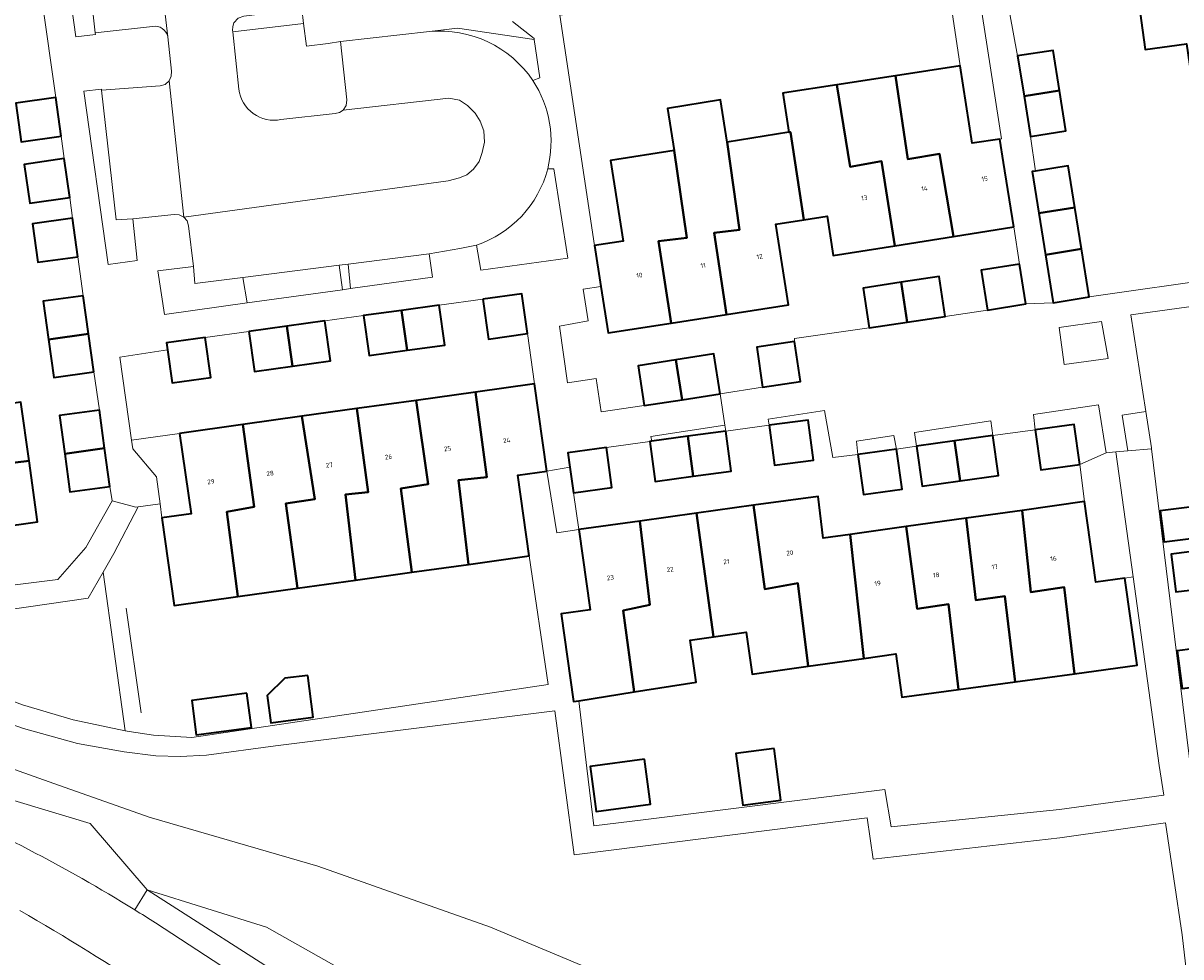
# Model space of a CAD drawing. Header units: metres. Extents: x 197700 to 204338, y 317132 to 325229.
# Tile 110 of 256: x 199575 to 199664, y 317784 to 317856. Entities that reach past the tile are written whole.
import ezdxf
from ezdxf.enums import TextEntityAlignment as Align

# ---------------------------------------------------------------- set-up
doc = ezdxf.new("R2010")
doc.units = ezdxf.units.M
for name, color, linetype, lineweight in [('B-WE-GR-BEPLANTING_CULTUUR_BODEMBEDEKKER-GV', 90, 'Continuous', 18), ('B-WE-GR-BEPLANTING_CULTUUR_BOSPLANTSOEN-GV', 90, 'Continuous', 18), ('B-WE-GR-BEPLANTING_CULTUUR_HEESTERS-GV', 90, 'Continuous', 18), ('B-WE-IE-TERREINAFSCHEIDING_KUNSTMATIG_HEKWERK-G', 20, 'IE-TERREINAFSCHEIDING-KUNSTMATIG', 18), ('B-WE-OG-BEBOUWING-GV', 7, 'Continuous', 35), ('B-WE-OG-BEBOUWING-T18', 10, 'Continuous', 18), ('B-WE-OG-TERREIN_CULTUURSCHEIDING-GV', 7, 'Continuous', 18), ('B-WE-OG-TERREIN_ERF-GV', 7, 'Continuous', 18), ('B-WE-VH-VERHARDING_BEDRIJFSVLOERPLAAT-GV', 252, 'Continuous', 18), ('B-WE-VH-VERHARDING_BETONSTRAATSTEEN-GV', 252, 'Continuous', 18), ('B-WE-VH-VERHARDING_HALFVERHARDING_GRIND-GV', 252, 'Continuous', 18), ('B-WE-VH-VERHARDING_OPEN-GV', 252, 'Continuous', 18), ('B-WE-VH-VERHARDING_TEGEL-GV', 252, 'Continuous', 18)]:
    doc.layers.add(name, color=color, linetype=linetype, lineweight=lineweight)
doc.styles.add('NLCS-ISO-M200-T18', font='NLCS-ISO.ttf', dxfattribs={"height": 0.36})
doc.linetypes.add('IE-TERREINAFSCHEIDING-KUNSTMATIG', pattern='A,4,[82,NLCS.SHX,S=0.75,R=90,X=0,Y=0],4,-2', length=10)

msp = doc.modelspace()

# ---------------------------------------------------------------- linework, layer by layer
at = {"layer": 'B-WE-GR-BEPLANTING_CULTUUR_BODEMBEDEKKER-GV'}
msp.add_lwpolyline([(199655.361, 317829.301), (199658.733, 317829.768), (199658.233, 317832.612), (199654.971, 317832.15)], close=True, dxfattribs=at)
at = {"layer": 'B-WE-GR-BEPLANTING_CULTUUR_BOSPLANTSOEN-GV'}
for points in [[(199583.966, 317787.433), (199584.916, 317788.97), (199580.551, 317794.055), (199573.293, 317796.239), (199560.212, 317802.015), (199545.139, 317807.931), (199524.71, 317815.859), (199513.551, 317821.221), (199494.981, 317828.663), (199484.182, 317831.042)], [(199628.583, 317778.854), (199611.297, 317786.109), (199598.037, 317790.786), (199585.082, 317794.538), (199577.752, 317797.128), (199571.675, 317799.275), (199555.016, 317806.328), (199550.777, 317808.123), (199529.477, 317817.115), (199518.863, 317821.824), (199510.836, 317824.619), (199494.981, 317828.663), (199513.551, 317821.221), (199524.71, 317815.859), (199545.139, 317807.931), (199560.212, 317802.015), (199573.293, 317796.239), (199580.551, 317794.055), (199584.916, 317788.97), (199594.082, 317786.086), (199615.297, 317774.134)], [(199584.916, 317788.97), (199583.966, 317787.433)], [(199615.297, 317774.134), (199594.082, 317786.086), (199584.916, 317788.97), (199596.528, 317781.554), (199615.571, 317768.804)], [(199615.571, 317768.804), (199596.528, 317781.554), (199584.916, 317788.97)], [(199585.558, 317786.433), (199604.697, 317773.94), (199614.839, 317767.493)], [(199614.839, 317767.493), (199604.697, 317773.94), (199585.558, 317786.433)]]:
    msp.add_lwpolyline(points, dxfattribs=at)
for points in [[(199567.342, 317796.076, -0.037096), (199583.966, 317787.433)], [(199583.966, 317787.433, 0.037096), (199567.342, 317796.076)], [(199575.143, 317787.384, -0.029249), (199595.419, 317773.985)], [(199595.419, 317773.985, 0.029249), (199575.143, 317787.384)], [(199583.966, 317787.433, -0.003834), (199585.558, 317786.433)], [(199585.558, 317786.433, 0.003834), (199583.966, 317787.433)]]:
    msp.add_lwpolyline(points, format="xyb", dxfattribs=at)
at = {"layer": 'B-WE-GR-BEPLANTING_CULTUUR_HEESTERS-GV'}
for points in [[(199576.505, 317875.57), (199579.443, 317854.48), (199580.95, 317854.652), (199580.941, 317854.789), (199578.732, 317874.703), (199583.162, 317875.153), (199583.674, 317875.326), (199584.015, 317875.746), (199584.087, 317876.031), (199584.071, 317876.326), (199583.807, 317877.572), (199583.273, 317878.73), (199577.384, 317878.072)], [(199650.426, 317846.627), (199650.559, 317846.647), (199647.989, 317863.163), (199645.8, 317862.878), (199647.376, 317852.242), (199648.292, 317846.299)], [(199591.593, 317855.554), (199591.493, 317855.27), (199591.488, 317854.971), (199591.5, 317854.858), (199596.943, 317855.496), (199596.794, 317856.624), (199592.353, 317856.05), (199591.91, 317855.898)], [(199581.427, 317850.376), (199581.424, 317850.446), (199580.056, 317850.294), (199581.925, 317836.999), (199584.151, 317837.285), (199583.832, 317840.51), (199582.553, 317840.411)], [(199600.55, 317835.144), (199606.845, 317836.021), (199606.576, 317837.811), (199600.352, 317837.022)], [(199592.283, 317835.999), (199588.585, 317835.53), (199588.472, 317836.831), (199585.754, 317836.502), (199586.248, 317833.153), (199592.617, 317834.04)], [(199592.617, 317834.04), (199599.917, 317835.056), (199599.679, 317836.937), (199592.283, 317835.999)], [(199586.061, 317817.526), (199588.298, 317817.838), (199587.417, 317824.019), (199583.732, 317823.504), (199583.83, 317822.823), (199585.647, 317820.681), (199585.917, 317818.614)], [(199656.556, 317821.637), (199656.927, 317818.782), (199657.796, 317812.593), (199660.024, 317812.906), (199660.663, 317812.996), (199659.343, 317822.598), (199658.601, 317822.532)]]:
    msp.add_lwpolyline(points, close=True, dxfattribs=at)
for points in [[(199595.204, 317848.118), (199599.36, 317848.589), (199599.7, 317848.66), (199599.99, 317848.853), (199600.215, 317849.211), (199600.257, 317849.633), (199599.768, 317854.107), (199598.822, 317853.957), (199597.174, 317853.756), (199596.943, 317855.496), (199591.5, 317854.858), (199591.974, 317850.457)], [(199614.552, 317851.124), (199615.086, 317851.319), (199614.661, 317854.263), (199608.759, 317855.142), (199606.614, 317854.882)], [(199610.223, 317838.477), (199610.554, 317836.547), (199617.25, 317837.475), (199616.168, 317844.341), (199615.692, 317844.328)]]:
    msp.add_lwpolyline(points, dxfattribs=at)
for points in [[(199606.614, 317854.882, -0.273813), (199614.552, 317851.124)], [(199591.974, 317850.457, 0.440489), (199595.204, 317848.118)], [(199615.692, 317844.328, -0.252472), (199610.223, 317838.477)]]:
    msp.add_lwpolyline(points, format="xyb", dxfattribs=at)
at = {"layer": 'B-WE-IE-TERREINAFSCHEIDING_KUNSTMATIG_HEKWERK-G'}
for points in [[(199596.943, 317855.496), (199596.794, 317856.624)], [(199597.174, 317853.756), (199596.943, 317855.496)], [(199598.822, 317853.957), (199597.174, 317853.756)], [(199599.768, 317854.107), (199598.822, 317853.957)], [(199584.471, 317802.56), (199583.322, 317810.596)]]:
    msp.add_lwpolyline(points, dxfattribs=at)
at = {"layer": 'B-WE-OG-BEBOUWING-GV'}
for points in [[(199674.771, 317852.932), (199674.166, 317857.304), (199667.748, 317856.373), (199667.476, 317858.791), (199660.985, 317857.809), (199661.588, 317853.507), (199664.772, 317853.945), (199665.113, 317851.506)], [(199652.28, 317849.918), (199655.007, 317850.35), (199654.517, 317853.437), (199651.79, 317853.004)], [(199651.495, 317839.876), (199650.713, 317844.814), (199650.426, 317846.627), (199648.292, 317846.299), (199647.376, 317852.242), (199642.41, 317851.477), (199643.352, 317845.088), (199645.783, 317845.498), (199646.871, 317839.144)], [(199642.361, 317838.429), (199646.871, 317839.144), (199645.783, 317845.498), (199643.352, 317845.088), (199642.41, 317851.477), (199637.912, 317850.785), (199638.913, 317844.483), (199641.334, 317844.934)], [(199635.372, 317840.43), (199637.151, 317840.712), (199637.632, 317837.68), (199642.361, 317838.429), (199641.334, 317844.934), (199638.913, 317844.483), (199637.912, 317850.785), (199633.875, 317850.163), (199633.758, 317850.145), (199634.22, 317847.144), (199634.336, 317847.162)], [(199655.007, 317850.35), (199652.28, 317849.918), (199652.77, 317846.832), (199655.497, 317847.264)], [(199578.327, 317846.851), (199577.91, 317849.805), (199574.841, 317849.372), (199575.257, 317846.419)], [(199625.396, 317845.745), (199626.381, 317839.041), (199624.195, 317838.779), (199625.181, 317832.493), (199629.422, 317833.152), (199628.479, 317839.411), (199630.424, 317839.664), (199629.473, 317846.391), (199628.958, 317849.631), (199624.881, 317848.982)], [(199634.22, 317847.144), (199629.473, 317846.391), (199630.424, 317839.664), (199628.479, 317839.411), (199629.422, 317833.152), (199634.199, 317833.894), (199633.22, 317840.089), (199635.372, 317840.43), (199634.336, 317847.162)], [(199625.181, 317832.493), (199624.195, 317838.779), (199626.381, 317839.041), (199625.396, 317845.745), (199620.503, 317844.969), (199621.484, 317838.788), (199619.291, 317838.444), (199619.784, 317835.308), (199620.344, 317831.742)], [(199578.555, 317845.119), (199575.487, 317844.677), (199575.916, 317841.698), (199578.984, 317842.139)], [(199653.174, 317844.169), (199652.906, 317844.126), (199653.414, 317840.935), (199656.179, 317841.375), (199655.671, 317844.566)], [(199653.922, 317837.744), (199656.687, 317838.184), (199656.179, 317841.375), (199653.414, 317840.935)], [(199579.604, 317837.581), (199579.196, 317840.544), (199576.125, 317840.121), (199576.533, 317837.158)], [(199656.687, 317838.184), (199653.922, 317837.744), (199654.515, 317834.052), (199657.274, 317834.495)], [(199651.941, 317837.024), (199648.977, 317836.552), (199649.465, 317833.491), (199652.429, 317833.963)], [(199643.308, 317832.559), (199646.233, 317832.999), (199645.772, 317836.064), (199642.846, 317835.624)], [(199642.846, 317835.624), (199639.921, 317835.184), (199640.382, 317832.119), (199643.308, 317832.559)], [(199580.017, 317834.59), (199576.946, 317834.165), (199577.351, 317831.24), (199580.422, 317831.664)], [(199610.717, 317834.339), (199611.136, 317831.268), (199614.129, 317831.685), (199613.708, 317834.748)], [(199604.459, 317833.47), (199601.554, 317833.066), (199601.98, 317829.995), (199604.886, 317830.399)], [(199604.886, 317830.399), (199607.791, 317830.802), (199607.364, 317833.873), (199604.459, 317833.47)], [(199592.739, 317831.846), (199593.164, 317828.776), (199596.082, 317829.18), (199595.656, 317832.25)], [(199598.573, 317832.655), (199595.656, 317832.25), (199596.082, 317829.18), (199598.999, 317829.584)], [(199580.827, 317828.739), (199580.422, 317831.664), (199577.351, 317831.24), (199577.756, 317828.314)], [(199586.494, 317830.442), (199586.839, 317827.901), (199589.805, 317828.304), (199589.387, 317831.376), (199586.422, 317830.973)], [(199634.642, 317831.079), (199631.746, 317830.65), (199632.186, 317827.582), (199635.111, 317828.001)], [(199626.019, 317826.604), (199625.542, 317829.666), (199622.631, 317829.213), (199623.108, 317826.15)], [(199625.542, 317829.666), (199626.019, 317826.604), (199628.93, 317827.057), (199628.453, 317830.12)], [(199615.629, 317821.126), (199614.682, 317827.822), (199610.154, 317827.19), (199611.018, 317820.664), (199608.84, 317820.433), (199609.609, 317813.961), (199614.278, 317814.613), (199613.401, 317820.811)], [(199605.577, 317826.552), (199606.52, 317820.131), (199604.414, 317819.786), (199605.252, 317813.352), (199609.609, 317813.961), (199608.84, 317820.433), (199611.018, 317820.664), (199610.154, 317827.19)], [(199562.603, 317822.507), (199563.217, 317818.139), (199569.84, 317819.146), (199569.507, 317821.151), (199575.854, 317821.921), (199575.222, 317826.415), (199568.823, 317825.491), (199569.156, 317823.433)], [(199605.252, 317813.352), (199604.414, 317819.786), (199606.52, 317820.131), (199605.577, 317826.552), (199601.042, 317825.92), (199601.888, 317819.516), (199600.161, 317819.322), (199600.924, 317812.747)], [(199581.66, 317822.874), (199581.263, 317825.8), (199578.191, 317825.383), (199578.589, 317822.456)], [(199596.467, 317812.124), (199595.567, 317818.624), (199597.802, 317818.966), (199596.815, 317825.33), (199592.28, 317824.697), (199593.137, 317818.367), (199591.044, 317817.984), (199591.877, 317811.483)], [(199600.924, 317812.747), (199600.161, 317819.322), (199601.888, 317819.516), (199601.042, 317825.92), (199596.815, 317825.33), (199597.802, 317818.966), (199595.567, 317818.624), (199596.467, 317812.124)], [(199587.417, 317824.019), (199588.298, 317817.838), (199586.061, 317817.526), (199586.999, 317810.801), (199591.877, 317811.483), (199591.044, 317817.984), (199593.137, 317818.367), (199592.28, 317824.697)], [(199626.445, 317823.794), (199626.859, 317820.722), (199629.779, 317821.116), (199629.365, 317824.188)], [(199632.713, 317824.645), (199633.125, 317821.572), (199636.099, 317821.971), (199635.687, 317825.043)], [(199656.556, 317821.637), (199656.123, 317824.706), (199653.128, 317824.284), (199653.562, 317821.214)], [(199626.859, 317820.722), (199626.445, 317823.794), (199623.683, 317823.421), (199623.525, 317823.4), (199623.939, 317820.328)], [(199646.945, 317823.442), (199644.017, 317823.026), (199644.454, 317819.957), (199647.382, 317820.374)], [(199649.873, 317823.859), (199646.945, 317823.442), (199647.382, 317820.374), (199650.309, 317820.79)], [(199578.589, 317822.456), (199578.986, 317819.53), (199582.057, 317819.947), (199581.66, 317822.874)], [(199620.206, 317822.945), (199617.241, 317822.535), (199617.394, 317821.427), (199617.666, 317819.464), (199620.63, 317819.874)], [(199639.522, 317822.399), (199639.951, 317819.329), (199642.916, 317819.743), (199642.487, 317822.813)], [(199575.854, 317821.921), (199569.507, 317821.151), (199569.84, 317819.146), (199563.217, 317818.139), (199563.913, 317813.188), (199570.637, 317814.133), (199570.324, 317816.361), (199576.513, 317817.231)], [(199631.509, 317818.5), (199632.365, 317812.047), (199634.912, 317812.52), (199635.708, 317806.139), (199639.985, 317806.737), (199638.924, 317816.253), (199636.857, 317815.963), (199636.462, 317819.185)], [(199635.708, 317806.139), (199634.912, 317812.52), (199632.365, 317812.047), (199631.509, 317818.5), (199627.121, 317817.893), (199628.417, 317808.394), (199630.938, 317808.746), (199631.387, 317805.534)], [(199656.166, 317805.566), (199655.374, 317812.209), (199652.806, 317811.819), (199652.132, 317818.108), (199647.823, 317817.503), (199648.585, 317811.214), (199650.81, 317811.509), (199651.589, 317804.94)], [(199652.132, 317818.108), (199652.806, 317811.819), (199655.374, 317812.209), (199656.166, 317805.566), (199660.963, 317806.222), (199660.024, 317812.906), (199657.796, 317812.593), (199656.927, 317818.782)], [(199666.422, 317818.536), (199662.744, 317818.073), (199663.044, 317815.697), (199666.721, 317816.161)], [(199618.072, 317803.489), (199622.321, 317804.16), (199621.481, 317810.43), (199623.539, 317810.861), (199622.762, 317817.29), (199618.075, 317816.641), (199618.951, 317810.466), (199616.714, 317810.149), (199617.668, 317803.426)], [(199627.121, 317817.893), (199622.762, 317817.29), (199623.539, 317810.861), (199621.481, 317810.43), (199622.321, 317804.16), (199627.096, 317804.915), (199626.645, 317808.146), (199628.417, 317808.394)], [(199647.24, 317804.345), (199651.589, 317804.94), (199650.81, 317811.509), (199648.585, 317811.214), (199647.823, 317817.503), (199643.229, 317816.858), (199644.067, 317810.544), (199646.48, 317810.907)], [(199647.24, 317804.345), (199646.48, 317810.907), (199644.067, 317810.544), (199643.229, 317816.858), (199638.924, 317816.253), (199639.985, 317806.737), (199642.437, 317807.08), (199642.888, 317803.75)], [(199666.596, 317815.13), (199663.581, 317814.75), (199663.948, 317811.842), (199666.963, 317812.222)], [(199667.666, 317807.774), (199664.052, 317807.318), (199664.416, 317804.435), (199668.029, 317804.89)], [(199597.26, 317805.437), (199595.507, 317805.218), (199594.141, 317803.896), (199594.421, 317801.796), (199597.686, 317802.23)], [(199592.588, 317804.078), (199588.347, 317803.514), (199588.698, 317800.874), (199592.938, 317801.438)], [(199633.075, 317799.83), (199630.143, 317799.44), (199630.671, 317795.472), (199633.602, 317795.862)], [(199623.13, 317798.989), (199618.963, 317798.435), (199619.421, 317794.986), (199623.588, 317795.54)]]:
    msp.add_lwpolyline(points, close=True, dxfattribs=at)
at = {"layer": 'B-WE-OG-TERREIN_CULTUURSCHEIDING-GV'}
msp.add_lwpolyline([(199581.541, 317813.355), (199580.392, 317811.369), (199566.088, 317809.285), (199564.928, 317809.083), (199564.729, 317808.914), (199564.756, 317808.553), (199565.514, 317808.031), (199567.209, 317806.979), (199569.83, 317805.523), (199572.314, 317804.297), (199575.358, 317803.173), (199579.24, 317802.016), (199583.239, 317801.178)], close=True, dxfattribs=at)
for points in [[(199666.096, 317771.033), (199664.421, 317785.507), (199663.139, 317794.103), (199655.037, 317792.958), (199640.685, 317791.331), (199640.243, 317794.507), (199617.737, 317791.656), (199616.23, 317802.724), (199594.79, 317800.036), (199589.487, 317799.313), (199587.457, 317799.199), (199585.581, 317799.26), (199583.169, 317799.556), (199579.577, 317800.213), (199575.417, 317801.351), (199572.412, 317802.406)], [(199571.675, 317799.275), (199577.752, 317797.128), (199585.082, 317794.538), (199598.037, 317790.786), (199611.297, 317786.109), (199628.583, 317778.854)]]:
    msp.add_lwpolyline(points, dxfattribs=at)
at = {"layer": 'B-WE-OG-TERREIN_ERF-GV'}
for points in [[(199677.413, 317877.208), (199661.987, 317883.581), (199659.71, 317878.209), (199644.668, 317876.394), (199645.748, 317868.468), (199648.868, 317868.962), (199651.79, 317853.004), (199654.517, 317853.437), (199655.007, 317850.35), (199655.497, 317847.264), (199652.77, 317846.832), (199653.174, 317844.169), (199655.671, 317844.566), (199656.179, 317841.375), (199656.687, 317838.184), (199657.274, 317834.495), (199667.694, 317835.981)], [(199664.772, 317853.945), (199661.588, 317853.507), (199660.985, 317857.809), (199660.354, 317862.315), (199659.725, 317866.802), (199659.108, 317871.218), (199658.474, 317876.021), (199665.115, 317876.896)], [(199574.841, 317849.372), (199577.91, 317849.805), (199574.706, 317872.308)], [(199596.794, 317856.624), (199596.943, 317855.496), (199597.174, 317853.756), (199598.822, 317853.957), (199599.768, 317854.107), (199606.614, 317854.882), (199608.759, 317855.142), (199614.661, 317854.263), (199614.651, 317854.335), (199612.989, 317855.643)], [(199555.96, 317810.021), (199578.05, 317812.799), (199580.219, 317815.259), (199582.224, 317818.839), (199582.057, 317819.947), (199578.986, 317819.53), (199578.589, 317822.456), (199578.191, 317825.383), (199581.263, 317825.8), (199580.827, 317828.739), (199577.756, 317828.314), (199577.351, 317831.24), (199576.946, 317834.165), (199580.017, 317834.59), (199579.604, 317837.581), (199576.533, 317837.158), (199576.125, 317840.121), (199579.196, 317840.544), (199578.984, 317842.139), (199575.916, 317841.698), (199575.487, 317844.677), (199578.555, 317845.119), (199578.327, 317846.851), (199575.257, 317846.419)], [(199679.599, 317835.757), (199660.478, 317833.125), (199661.632, 317825.691), (199662.065, 317822.902), (199662.072, 317822.842), (199666.404, 317787.525)], [(199575.222, 317826.415), (199575.854, 317821.921), (199576.513, 317817.231), (199570.324, 317816.361)]]:
    msp.add_lwpolyline(points, dxfattribs=at)
for points in [[(199645.8, 317862.878), (199644.469, 317862.704), (199633.159, 317861.231), (199627.901, 317857.538), (199616.612, 317856.137), (199619.291, 317838.444), (199621.484, 317838.788), (199620.503, 317844.969), (199625.396, 317845.745), (199624.881, 317848.982), (199628.958, 317849.631), (199629.473, 317846.391), (199634.22, 317847.144), (199633.758, 317850.145), (199633.875, 317850.163), (199637.912, 317850.785), (199642.41, 317851.477), (199647.376, 317852.242)], [(199640.382, 317832.119), (199639.921, 317835.184), (199642.846, 317835.624), (199645.772, 317836.064), (199646.233, 317832.999), (199649.465, 317833.491), (199648.977, 317836.552), (199651.941, 317837.024), (199651.495, 317839.876), (199646.871, 317839.144), (199642.361, 317838.429), (199637.632, 317837.68), (199637.151, 317840.712), (199635.372, 317840.43), (199633.22, 317840.089), (199634.199, 317833.894), (199629.422, 317833.152), (199625.181, 317832.493), (199620.344, 317831.742), (199619.784, 317835.308), (199618.417, 317835.091), (199618.809, 317832.671), (199616.589, 317832.247), (199617.223, 317827.9), (199619.427, 317828.223), (199619.797, 317825.687), (199623.108, 317826.15), (199622.631, 317829.213), (199625.542, 317829.666), (199628.453, 317830.12), (199628.93, 317827.057), (199632.186, 317827.582), (199631.746, 317830.65), (199634.642, 317831.079), (199634.656, 317831.3)], [(199601.554, 317833.066), (199598.573, 317832.655), (199598.999, 317829.584), (199596.082, 317829.18), (199593.164, 317828.776), (199592.739, 317831.846), (199589.387, 317831.376), (199589.805, 317828.304), (199586.839, 317827.901), (199586.494, 317830.442), (199582.82, 317829.866), (199583.732, 317823.504), (199587.417, 317824.019), (199592.28, 317824.697), (199596.815, 317825.33), (199601.042, 317825.92), (199605.577, 317826.552), (199610.154, 317827.19), (199614.682, 317827.822), (199614.129, 317831.685), (199611.136, 317831.268), (199610.717, 317834.339), (199607.364, 317833.873), (199607.791, 317830.802), (199604.886, 317830.399), (199601.98, 317829.995)], [(199653.128, 317824.284), (199656.123, 317824.706), (199656.556, 317821.637), (199658.601, 317822.532), (199658.006, 317826.221), (199653.004, 317825.471)], [(199656.927, 317818.782), (199656.556, 317821.637), (199653.562, 317821.214), (199653.128, 317824.284), (199649.873, 317823.859), (199650.309, 317820.79), (199647.382, 317820.374), (199644.454, 317819.957), (199644.017, 317823.026), (199642.487, 317822.813), (199642.916, 317819.743), (199639.951, 317819.329), (199639.522, 317822.399), (199637.582, 317822.164), (199636.957, 317825.774), (199632.635, 317825.101), (199632.713, 317824.645), (199629.365, 317824.188), (199629.779, 317821.116), (199626.859, 317820.722), (199623.939, 317820.328), (199623.525, 317823.4), (199620.206, 317822.945), (199620.63, 317819.874), (199617.666, 317819.464), (199618.075, 317816.641), (199622.762, 317817.29), (199627.121, 317817.893), (199631.509, 317818.5), (199636.462, 317819.185), (199636.857, 317815.963), (199638.924, 317816.253), (199643.229, 317816.858), (199647.823, 317817.503), (199652.132, 317818.108)], [(199629.285, 317824.642), (199623.612, 317823.785), (199623.683, 317823.421), (199626.445, 317823.794), (199629.365, 317824.188)], [(199632.713, 317824.645), (199635.687, 317825.043), (199636.099, 317821.971), (199633.125, 317821.572)], [(199646.945, 317823.442), (199649.873, 317823.859), (199649.721, 317824.975), (199643.877, 317824.096), (199644.017, 317823.026)], [(199642.487, 317822.813), (199642.272, 317823.853), (199639.411, 317823.41), (199639.522, 317822.399)], [(199600.924, 317812.747), (199596.467, 317812.124), (199591.877, 317811.483), (199586.999, 317810.801), (199586.061, 317817.526), (199585.917, 317818.614), (199584.226, 317818.373), (199582.369, 317814.787), (199581.541, 317813.355), (199583.239, 317801.178), (199583.54, 317801.115), (199585.401, 317800.852), (199588.345, 317800.673), (199615.724, 317804.739), (199614.278, 317814.613), (199609.609, 317813.961), (199605.252, 317813.352)], [(199666.422, 317818.536), (199666.721, 317816.161), (199663.044, 317815.697), (199662.744, 317818.073)], [(199666.596, 317815.13), (199666.963, 317812.222), (199663.948, 317811.842), (199663.581, 317814.75)], [(199651.589, 317804.94), (199647.24, 317804.345), (199642.888, 317803.75), (199642.437, 317807.08), (199639.985, 317806.737), (199635.708, 317806.139), (199631.387, 317805.534), (199630.938, 317808.746), (199628.417, 317808.394), (199626.645, 317808.146), (199627.096, 317804.915), (199622.321, 317804.16), (199618.072, 317803.489), (199618.702, 317798.304), (199619.24, 317793.88), (199623.016, 317794.353), (199641.582, 317796.676), (199642.069, 317793.812), (199654.995, 317795.129), (199663.024, 317796.247), (199662.653, 317798.522), (199660.663, 317812.996), (199660.024, 317812.906), (199660.963, 317806.222), (199656.166, 317805.566)], [(199667.666, 317807.774), (199668.029, 317804.89), (199664.416, 317804.435), (199664.052, 317807.318)], [(199597.26, 317805.437), (199597.686, 317802.23), (199594.421, 317801.796), (199594.141, 317803.896), (199595.507, 317805.218)], [(199592.588, 317804.078), (199592.938, 317801.438), (199588.698, 317800.874), (199588.347, 317803.514)], [(199633.075, 317799.83), (199633.602, 317795.862), (199630.671, 317795.472), (199630.143, 317799.44)], [(199623.13, 317798.989), (199623.588, 317795.54), (199619.421, 317794.986), (199618.963, 317798.435)]]:
    msp.add_lwpolyline(points, close=True, dxfattribs=at)
at = {"layer": 'B-WE-VH-VERHARDING_BEDRIJFSVLOERPLAAT-GV'}
msp.add_lwpolyline([(199661.632, 317825.691), (199659.821, 317825.41), (199660.245, 317822.679), (199662.072, 317822.842), (199662.065, 317822.902)], close=True, dxfattribs=at)
at = {"layer": 'B-WE-VH-VERHARDING_BETONSTRAATSTEEN-GV'}
for points in [[(199586.509, 317854.481), (199584.015, 317875.746), (199583.674, 317875.326), (199583.162, 317875.153), (199578.732, 317874.703), (199580.941, 317854.789)], [(199584.015, 317875.746), (199586.509, 317854.481), (199586.788, 317851.841), (199586.779, 317851.442), (199586.609, 317851.083), (199587.744, 317840.638), (199608.051, 317843.422), (199608.916, 317843.648), (199609.491, 317843.872), (199609.984, 317844.316), (199610.419, 317844.898), (199610.656, 317845.585), (199610.829, 317846.396), (199610.787, 317847.245), (199610.499, 317848), (199610.127, 317848.614), (199609.542, 317849.203), (199608.904, 317849.608), (199608.093, 317849.777), (199599.99, 317848.853), (199599.7, 317848.66), (199599.36, 317848.589), (199595.204, 317848.118)], [(199591.5, 317854.858), (199591.488, 317854.971), (199591.493, 317855.27), (199591.593, 317855.554)], [(199580.941, 317854.789), (199585.338, 317855.271)], [(199591.974, 317850.457), (199591.5, 317854.858)]]:
    msp.add_lwpolyline(points, dxfattribs=at)
for points in [[(199585.338, 317855.271, -0.419789), (199586.509, 317854.481)], [(199595.204, 317848.118, -0.440489), (199591.974, 317850.457)]]:
    msp.add_lwpolyline(points, format="xyb", dxfattribs=at)
msp.add_lwpolyline([(199587.744, 317840.638), (199586.609, 317851.083), (199586.306, 317850.823), (199585.924, 317850.711), (199581.427, 317850.376), (199582.553, 317840.411), (199583.832, 317840.51), (199586.997, 317840.84), (199587.391, 317840.816)], close=True, dxfattribs=at)
at = {"layer": 'B-WE-VH-VERHARDING_HALFVERHARDING_GRIND-GV'}
for points in [[(199666.404, 317787.525), (199662.072, 317822.842), (199660.245, 317822.679), (199659.343, 317822.598), (199660.663, 317812.996), (199662.653, 317798.522), (199663.024, 317796.247), (199654.995, 317795.129), (199642.069, 317793.812), (199641.582, 317796.676), (199623.016, 317794.353), (199619.24, 317793.88), (199618.702, 317798.304), (199618.072, 317803.489), (199617.668, 317803.426), (199616.714, 317810.149), (199618.951, 317810.466), (199618.075, 317816.641), (199616.386, 317816.392), (199615.629, 317821.126), (199613.401, 317820.811), (199614.278, 317814.613), (199615.724, 317804.739), (199588.345, 317800.673), (199585.401, 317800.852), (199583.54, 317801.115), (199583.239, 317801.178), (199579.24, 317802.016), (199575.358, 317803.173)], [(199566.088, 317809.285), (199580.392, 317811.369), (199581.541, 317813.355), (199582.369, 317814.787), (199584.226, 317818.373), (199584.063, 317818.35), (199582.224, 317818.839), (199580.219, 317815.259), (199578.05, 317812.799), (199555.96, 317810.021)], [(199572.412, 317802.406), (199575.417, 317801.351), (199579.577, 317800.213), (199583.169, 317799.556), (199585.581, 317799.26), (199587.457, 317799.199), (199589.487, 317799.313), (199594.79, 317800.036), (199616.23, 317802.724), (199617.737, 317791.656), (199640.243, 317794.507), (199640.685, 317791.331), (199655.037, 317792.958), (199663.139, 317794.103), (199664.421, 317785.507)]]:
    msp.add_lwpolyline(points, dxfattribs=at)
msp.add_lwpolyline([(199616.386, 317816.392), (199618.075, 317816.641), (199617.666, 317819.464), (199617.394, 317821.427), (199615.629, 317821.126)], close=True, dxfattribs=at)
at = {"layer": 'B-WE-VH-VERHARDING_OPEN-GV'}
for points in [[(199606.614, 317854.882), (199599.768, 317854.107), (199600.257, 317849.633), (199600.215, 317849.211), (199599.99, 317848.853), (199608.093, 317849.777), (199608.904, 317849.608), (199609.542, 317849.203), (199610.127, 317848.614), (199610.499, 317848), (199610.787, 317847.245), (199610.829, 317846.396), (199610.656, 317845.585), (199610.419, 317844.898), (199609.984, 317844.316), (199609.491, 317843.872), (199608.916, 317843.648), (199608.051, 317843.422), (199587.744, 317840.638), (199587.997, 317840.334), (199588.11, 317839.956), (199588.472, 317836.831), (199588.585, 317835.53), (199592.283, 317835.999), (199599.679, 317836.937), (199600.352, 317837.022), (199606.576, 317837.811)], [(199606.576, 317837.811), (199608.952, 317838.221), (199610.223, 317838.477)]]:
    msp.add_lwpolyline(points, dxfattribs=at)
for points in [[(199614.552, 317851.124, 0.273813), (199606.614, 317854.882)], [(199615.692, 317844.328, 0.208942), (199614.552, 317851.124)], [(199610.223, 317838.477, 0.252472), (199615.692, 317844.328)]]:
    msp.add_lwpolyline(points, format="xyb", dxfattribs=at)
msp.add_lwpolyline([(199599.917, 317835.056), (199600.55, 317835.144), (199600.352, 317837.022), (199599.679, 317836.937)], close=True, dxfattribs=at)
at = {"layer": 'B-WE-VH-VERHARDING_TEGEL-GV'}
for points in [[(199580.941, 317854.789), (199580.95, 317854.652), (199579.443, 317854.48), (199576.505, 317875.57), (199574.276, 317875.325)], [(199574.706, 317872.308), (199577.91, 317849.805), (199578.327, 317846.851), (199578.555, 317845.119), (199578.984, 317842.139), (199579.196, 317840.544), (199579.604, 317837.581), (199580.017, 317834.59), (199580.422, 317831.664), (199580.827, 317828.739), (199581.263, 317825.8), (199581.66, 317822.874), (199582.057, 317819.947), (199582.224, 317818.839), (199584.063, 317818.35), (199584.226, 317818.373), (199585.917, 317818.614), (199585.647, 317820.681), (199583.83, 317822.823), (199583.732, 317823.504), (199582.82, 317829.866), (199586.494, 317830.442), (199586.422, 317830.973), (199589.387, 317831.376), (199592.739, 317831.846), (199595.656, 317832.25), (199598.573, 317832.655), (199601.554, 317833.066), (199604.459, 317833.47), (199607.364, 317833.873), (199610.717, 317834.339), (199613.708, 317834.748), (199614.129, 317831.685), (199614.682, 317827.822), (199615.629, 317821.126), (199617.394, 317821.427), (199617.241, 317822.535), (199620.206, 317822.945), (199623.525, 317823.4), (199623.683, 317823.421), (199623.612, 317823.785), (199629.285, 317824.642), (199628.93, 317827.057), (199626.019, 317826.604), (199623.108, 317826.15), (199619.797, 317825.687), (199619.427, 317828.223), (199617.223, 317827.9), (199616.589, 317832.247), (199618.809, 317832.671), (199618.417, 317835.091), (199619.784, 317835.308), (199619.291, 317838.444), (199616.612, 317856.137)], [(199647.989, 317863.163), (199650.559, 317846.647), (199650.426, 317846.627), (199650.713, 317844.814), (199651.495, 317839.876), (199651.941, 317837.024), (199652.429, 317833.963), (199654.515, 317834.052), (199653.922, 317837.744), (199653.414, 317840.935), (199652.906, 317844.126), (199653.174, 317844.169), (199652.77, 317846.832), (199652.28, 317849.918), (199651.79, 317853.004), (199648.868, 317868.962)], [(199612.989, 317855.643), (199614.651, 317854.335), (199614.661, 317854.263), (199615.086, 317851.319), (199614.552, 317851.124)], [(199615.692, 317844.328), (199616.168, 317844.341), (199617.25, 317837.475), (199610.554, 317836.547), (199610.223, 317838.477), (199608.952, 317838.221), (199606.576, 317837.811), (199606.845, 317836.021), (199600.55, 317835.144), (199599.917, 317835.056), (199592.617, 317834.04), (199586.248, 317833.153), (199585.754, 317836.502), (199588.472, 317836.831), (199588.11, 317839.956), (199587.997, 317840.334), (199587.744, 317840.638), (199587.391, 317840.816), (199586.997, 317840.84), (199583.832, 317840.51), (199584.151, 317837.285), (199581.925, 317836.999), (199580.056, 317850.294), (199581.424, 317850.446), (199581.427, 317850.376), (199585.924, 317850.711), (199586.306, 317850.823), (199586.609, 317851.083), (199586.779, 317851.442), (199586.788, 317851.841), (199586.509, 317854.481)], [(199585.338, 317855.271), (199580.941, 317854.789)], [(199667.694, 317835.981), (199657.274, 317834.495), (199654.515, 317834.052), (199652.429, 317833.963), (199649.465, 317833.491), (199646.233, 317832.999), (199643.308, 317832.559), (199640.382, 317832.119), (199634.656, 317831.3), (199634.642, 317831.079), (199635.111, 317828.001), (199632.186, 317827.582), (199628.93, 317827.057), (199629.285, 317824.642), (199629.365, 317824.188), (199632.713, 317824.645), (199632.635, 317825.101), (199636.957, 317825.774), (199637.582, 317822.164), (199639.522, 317822.399), (199639.411, 317823.41), (199642.272, 317823.853), (199642.487, 317822.813), (199644.017, 317823.026), (199643.877, 317824.096), (199649.721, 317824.975), (199649.873, 317823.859), (199653.128, 317824.284), (199653.004, 317825.471), (199658.006, 317826.221), (199658.601, 317822.532), (199659.343, 317822.598), (199660.245, 317822.679), (199659.821, 317825.41), (199661.632, 317825.691), (199660.478, 317833.125), (199679.599, 317835.757)]]:
    msp.add_lwpolyline(points, dxfattribs=at)
for points in [[(199586.509, 317854.481, 0.419789), (199585.338, 317855.271)], [(199614.552, 317851.124, -0.208942), (199615.692, 317844.328)]]:
    msp.add_lwpolyline(points, format="xyb", dxfattribs=at)
msp.add_lwpolyline([(199655.361, 317829.301), (199654.971, 317832.15), (199658.233, 317832.612), (199658.733, 317829.768)], close=True, dxfattribs=at)

# ---------------------------------------------------------------- texts
at = {"layer": 'B-WE-OG-BEBOUWING-T18', "style": 'NLCS-ISO-M200-T18'}
for s, rotation, p in [('15', 9, (199649.254, 317843.571)), ('14', 9, (199644.632, 317842.839)), ('13', 9, (199640.011, 317842.107)), ('12', 8.8, (199631.971, 317837.596)), ('11', 8.8, (199627.63, 317836.922)), ('10', 8.8, (199622.734, 317836.161)), ('24', 7.9, (199612.544, 317823.485)), ('26', 7.9, (199603.462, 317822.219)), ('25', 7.9, (199608, 317822.851)), ('27', 7.9, (199598.911, 317821.584)), ('28', 7.9, (199594.367, 317820.95)), ('29', 7.9, (199589.823, 317820.316)), ('21', 7.8, (199629.418, 317814.173)), ('20', 7.8, (199634.293, 317814.847)), ('16', 8, (199654.543, 317814.408)), ('22', 7.8, (199625.099, 317813.575)), ('17', 7.9, (199650.035, 317813.774)), ('23', 7.8, (199620.503, 317812.939)), ('19', 8, (199641.034, 317812.51)), ('18', 7.9, (199645.534, 317813.142))]:
    msp.add_text(s, height=0.36, rotation=rotation, dxfattribs=at).set_placement(p, align=Align.MIDDLE)

doc.saveas('drawing.dxf')
